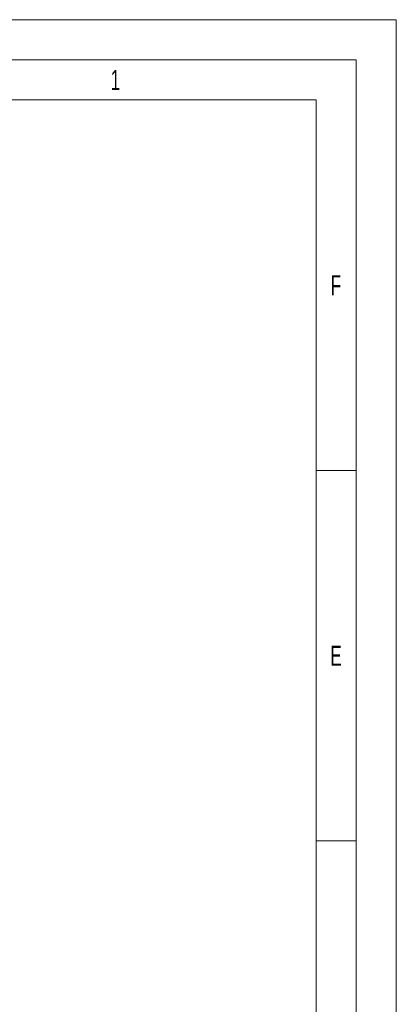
# Model space of a CAD drawing. Header units: millimetres. Extents: x 0 to 1260, y 0 to 891.
# Tile 56 of 56: x 1119 to 1260, y 523 to 891. Entities that reach past the tile are written whole.
import ezdxf

# ---------------------------------------------------------------- set-up
doc = ezdxf.new("R2010")
doc.units = ezdxf.units.MM
doc.header["$LTSCALE"] = 3
doc.layers.add('FORMAT', color=7, linetype='Continuous')
doc.styles.add('SLDTEXTSTYLE0', font='TXT', dxfattribs={"width": 0.605})
doc.styles.add('SLDTEXTSTYLE1', font='TXT', dxfattribs={"width": 0.638186})

# ---------------------------------------------------------------- blocks, each defined once
blk = doc.blocks.new('SW_NOTE_0')
at = {"layer": 'FORMAT', "color": 0, "char_height": 6.35, "attachment_point": 1, "style": 'SLDTEXTSTYLE0'}
for s, insert in [('1. CONTROLLER OPERATING TEMPERATURE : -20 TO +60 C ( -4 TO +140 F); 95% HUMIDITY, NON CONDENSING.', (0, -3.28)), ('2. CONTROLLER STORAGE TEMPERATURE: -20 TO +70 C ( - 4 TO +158 F); 95% RELATIVE HUMIDITY, NON CONDENSING.', (0, -14.75))]:
    blk.add_mtext(s, dxfattribs=dict(at, insert=insert))

msp = doc.modelspace()

# ---------------------------------------------------------------- linework, layer by layer
at = {"color": 7, "linetype": 'Continuous', "lineweight": 18}
for p, q in [((1260, 891), (0, 891)), ((1260, 0), (1260, 891)), ((1245, 876), (15, 876)), ((1245, 876), (1245, 15)), ((1230, 861), (1080, 861)), ((1230, 180.75), (1230, 861)), ((1245, 722.499999), (1230, 722.499999)), ((1245, 584.000001), (1230, 584.000001))]:
    msp.add_line(p, q, dxfattribs=at)

# ---------------------------------------------------------------- block references
at = {"layer": 'FORMAT'}
msp.add_blockref('SW_NOTE_0', (740.564013, 837.989121), dxfattribs=at)

# ---------------------------------------------------------------- texts
at = {"color": 7, "linetype": 'Continuous', "lineweight": 0, "char_height": 7.500033, "attachment_point": 2, "style": 'SLDTEXTSTYLE1'}
for s, insert in [('1', (1154.945939, 872.20421)), ('F', (1237.396195, 795.454208)), ('E', (1237.464959, 656.95421))]:
    msp.add_mtext(s, dxfattribs=dict(at, insert=insert))

doc.saveas('drawing.dxf')
